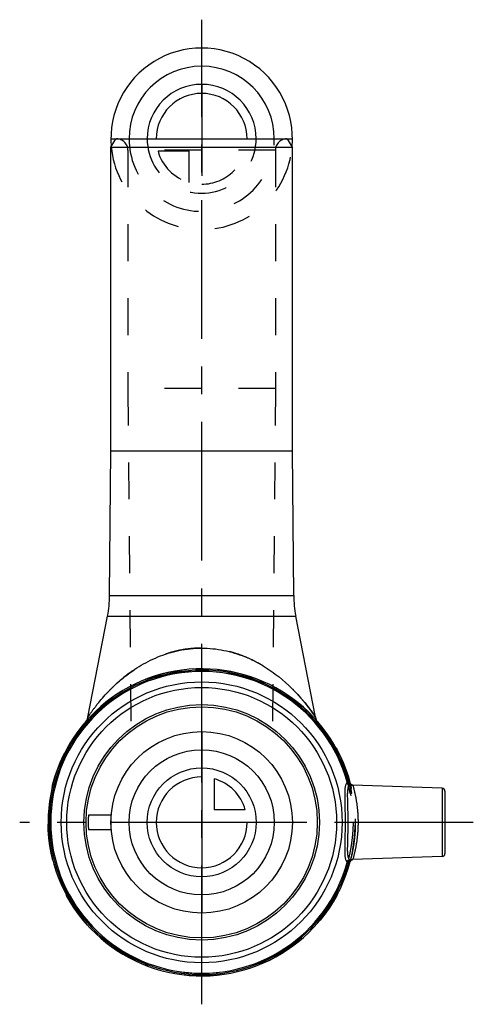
# Model space of a CAD drawing. Header units: millimetres. Extents: x 460 to 540, y 413 to 587.
import ezdxf

# ---------------------------------------------------------------- set-up
doc = ezdxf.new("R2010")
doc.units = ezdxf.units.MM
doc.header["$LTSCALE"] = 65.185185
doc.linetypes.add('CENTER', pattern=[0.6, 0.375, -0.075, 0.075, -0.075])
doc.linetypes.add('HIDDEN', pattern=[0.2, 0.1, -0.1])
for name, color, linetype in [('ACHSEN_S', 7, 'CONTINUOUS'), ('KOERPER', 7, 'CONTINUOUS'), ('KONST.EL_MIT_GEO', 7, 'CONTINUOUS'), ('KURVEN', 7, 'CONTINUOUS')]:
    doc.layers.add(name, color=color, linetype=linetype)

msp = doc.modelspace()

# ---------------------------------------------------------------- linework, layer by layer
at = {"layer": 'ACHSEN_S', "color": 2, "linetype": 'CENTER'}
for p, q in [((492.1, 413.21), (492.1, 586.79)), ((539.98, 445.29), (460.02, 445.29))]:
    msp.add_line(p, q, dxfattribs=at)
at = {"layer": 'KOERPER', "color": 7, "linetype": 'Continuous'}
for p, q in [((476.1, 510.79), (476.1, 564.29)), ((508.1, 510.79), (508.1, 564.29)), ((475.88, 485.3), (476.1, 510.79)), ((476.1, 510.79), (508.1, 510.79)), ((508.32, 485.3), (508.1, 510.79)), ((472.05, 463.83), (475.51, 481.66)), ((512.15, 463.83), (508.69, 481.66)), ((534.49, 451.3), (518.68, 451.86)), ((534.49, 439.27), (518.68, 438.72))]:
    msp.add_line(p, q, dxfattribs=at)
at = {"layer": 'KOERPER', "color": 8, "linetype": 'HIDDEN'}
for p, q in [((479.1, 563.79), (479.1, 521.79)), ((505.1, 563.79), (505.1, 521.79)), ((479.1, 521.79), (479.63, 461.4)), ((505.1, 521.79), (479.1, 521.79)), ((505.1, 521.79), (504.57, 461.4)), ((518.68, 451.86), (518.67, 451.86)), ((518.68, 438.72), (518.67, 438.72))]:
    msp.add_line(p, q, dxfattribs=at)
for radius in [27.07, 26.68]:
    msp.add_circle((492.1, 445.29), radius, dxfattribs=at)
at = {"layer": 'KONST.EL_MIT_GEO', "color": 7, "linetype": 'Continuous'}
for p, q in [((476.1, 564.29), (476.97, 565.79)), ((476.1, 564.29), (508.1, 564.29)), ((476.97, 565.79), (507.23, 565.79)), ((508.1, 564.29), (507.23, 565.79)), ((475.88, 485.3), (508.32, 485.3)), ((475.51, 481.66), (508.69, 481.66)), ((512.14, 463.86), (512.15, 463.83)), ((517.74, 452.35), (517.97, 452.41)), ((518.33, 452.09), (518.32, 452.11)), ((518.33, 452.08), (518.33, 452.09)), ((518.34, 452.07), (518.33, 452.08)), ((518.35, 452.06), (518.34, 452.07)), ((518.42, 451.98), (518.41, 451.98)), ((518.43, 451.97), (518.42, 451.98)), ((518.44, 451.96), (518.43, 451.97)), ((518.51, 451.91), (518.5, 451.92)), ((518.52, 451.91), (518.51, 451.91)), ((518.54, 451.9), (518.53, 451.9)), ((518.61, 451.87), (518.6, 451.87)), ((518.62, 451.87), (518.61, 451.87)), ((518.63, 451.87), (518.62, 451.87)), ((518.62, 451.87), (518.62, 451.87)), ((518.63, 451.86), (518.63, 451.87)), ((518.64, 451.86), (518.63, 451.86)), ((518.65, 451.86), (518.64, 451.86)), ((518.65, 451.86), (518.64, 451.86)), ((518.66, 451.86), (518.65, 451.86)), ((518.66, 451.86), (518.65, 451.86)), ((518.68, 451.86), (518.66, 451.86)), ((518.66, 451.86), (518.66, 451.86)), ((518.68, 451.86), (518.68, 451.86)), ((518.68, 451.86), (518.68, 451.86)), ((534.49, 451.3), (534.49, 439.27)), ((534.98, 450.8), (534.98, 439.77)), ((476.14, 446.54), (472.14, 446.54)), ((476.14, 444.04), (476.14, 446.54)), ((472.14, 444.04), (476.14, 444.04)), ((517.97, 438.17), (517.74, 438.23)), ((518.29, 438.4), (518.29, 438.41)), ((518.68, 438.72), (518.68, 438.72)), ((518.68, 438.72), (518.68, 438.72))]:
    msp.add_line(p, q, dxfattribs=at)
at = {"layer": 'KONST.EL_MIT_GEO', "color": 8, "linetype": 'HIDDEN'}
for p, q in [((505.1, 563.79), (479.1, 563.79)), ((517.05, 455.55), (516.77, 455.43)), ((516.77, 455.43), (517.07, 455.49)), ((516.83, 455.3), (517.1, 455.41)), ((516.88, 455.17), (517.18, 455.23)), ((516.88, 455.15), (517.18, 455.21)), ((516.91, 455.1), (517.21, 455.15)), ((516.99, 454.87), (517.29, 454.93)), ((517, 454.87), (517.29, 454.93)), ((517.07, 454.68), (517.37, 454.74)), ((517.11, 454.56), (517.39, 454.66)), ((517.12, 454.54), (517.42, 454.6)), ((517.16, 454.43), (517.46, 454.49)), ((517.2, 454.3), (517.5, 454.36)), ((517.21, 454.29), (517.51, 454.35)), ((517.26, 454.16), (517.55, 454.22)), ((517.28, 454.1), (517.57, 454.16)), ((517.46, 453.55), (517.76, 453.6)), ((517.48, 453.5), (517.78, 453.56)), ((517.48, 453.5), (517.78, 453.56)), ((517.49, 453.46), (517.79, 453.52)), ((517.56, 453.26), (517.85, 453.32)), ((517.64, 452.97), (517.94, 453.03)), ((517.67, 452.88), (517.96, 452.96)), ((517.69, 452.83), (517.98, 452.89)), ((517.99, 452.34), (517.76, 452.27)), ((517.79, 452.48), (518.08, 452.56)), ((517.82, 452.36), (518.12, 452.42)), ((517.82, 452.36), (518.12, 452.41)), ((517.83, 452.34), (518.11, 452.42)), ((518.03, 451.54), (518.33, 451.6)), ((518.68, 451.86), (518.69, 451.86)), ((518.69, 451.86), (518.68, 451.86)), ((518.11, 451.2), (518.41, 451.26)), ((518.11, 451.2), (518.41, 451.26)), ((518.11, 451.19), (518.41, 451.25)), ((518.14, 451.06), (518.44, 451.12)), ((518.16, 450.96), (518.46, 451.02)), ((518.17, 450.92), (518.47, 450.98)), ((518.21, 450.73), (518.51, 450.78)), ((518.22, 450.71), (518.51, 450.77)), ((518.23, 450.65), (518.52, 450.71)), ((518.28, 450.38), (518.58, 450.43)), ((517.99, 438.24), (517.76, 438.3)), ((518.27, 438.36), (518.28, 438.37)), ((518.68, 438.72), (518.69, 438.72)), ((518.69, 438.72), (518.68, 438.72)), ((518.69, 438.72), (518.69, 438.72))]:
    msp.add_line(p, q, dxfattribs=at)
at = {"layer": 'KONST.EL_MIT_GEO', "color": 7, "linetype": 'Continuous'}
for points in [[(518.32, 452.1), (518.31, 452.12), (518.31, 452.13), (518.3, 452.14), (518.29, 452.16), (518.29, 452.17), (518.28, 452.18), (518.28, 452.2), (518.27, 452.21), (518.27, 452.22)], [(518.31, 452.12), (518.31, 452.13), (518.3, 452.14), (518.3, 452.15), (518.29, 452.16), (518.29, 452.17), (518.28, 452.19), (518.28, 452.2), (518.27, 452.21)], [(518.41, 451.98), (518.4, 451.99), (518.4, 452), (518.39, 452.01), (518.38, 452.02), (518.37, 452.03), (518.36, 452.04), (518.35, 452.05), (518.35, 452.06)], [(518.41, 451.99), (518.4, 452), (518.39, 452.01), (518.38, 452.02), (518.37, 452.02), (518.37, 452.03), (518.36, 452.04), (518.35, 452.05), (518.35, 452.06)], [(518.51, 451.92), (518.5, 451.92), (518.49, 451.93), (518.48, 451.93), (518.47, 451.94), (518.46, 451.95), (518.45, 451.95), (518.44, 451.96)], [(518.5, 451.92), (518.49, 451.93), (518.48, 451.93), (518.47, 451.94), (518.46, 451.94), (518.46, 451.95), (518.45, 451.96), (518.44, 451.96)], [(518.53, 451.9), (518.52, 451.91), (518.51, 451.91)], [(518.6, 451.87), (518.59, 451.88), (518.58, 451.88), (518.58, 451.88), (518.57, 451.89), (518.56, 451.89), (518.55, 451.89), (518.54, 451.9)], [(518.59, 451.88), (518.59, 451.88), (518.58, 451.88), (518.57, 451.88), (518.56, 451.89), (518.56, 451.89), (518.55, 451.89), (518.54, 451.9)], [(518.67, 451.86), (518.67, 451.86), (518.66, 451.86)], [(518.68, 451.86), (518.68, 451.86), (518.68, 451.86), (518.67, 451.86)], [(518.27, 438.36), (518.27, 438.36), (518.28, 438.37), (518.28, 438.39), (518.29, 438.4), (518.29, 438.41), (518.3, 438.42), (518.3, 438.44), (518.31, 438.45), (518.31, 438.46), (518.32, 438.47), (518.33, 438.48), (518.33, 438.49), (518.34, 438.5), (518.35, 438.51), (518.35, 438.52), (518.36, 438.53), (518.37, 438.54), (518.37, 438.55), (518.38, 438.56), (518.39, 438.57), (518.4, 438.58), (518.41, 438.58), (518.41, 438.59), (518.42, 438.6), (518.43, 438.61), (518.44, 438.61), (518.45, 438.62), (518.46, 438.63), (518.46, 438.63), (518.47, 438.64), (518.48, 438.64), (518.49, 438.65), (518.5, 438.65), (518.51, 438.66), (518.51, 438.66), (518.52, 438.67), (518.53, 438.67), (518.54, 438.68), (518.55, 438.68), (518.56, 438.68), (518.56, 438.69), (518.57, 438.69), (518.58, 438.69), (518.59, 438.7), (518.6, 438.7), (518.6, 438.7), (518.61, 438.7), (518.62, 438.71), (518.62, 438.71), (518.63, 438.71), (518.63, 438.71), (518.64, 438.71), (518.65, 438.71), (518.65, 438.71), (518.65, 438.71), (518.66, 438.72), (518.66, 438.72), (518.67, 438.72), (518.67, 438.72), (518.67, 438.72), (518.68, 438.72), (518.68, 438.72), (518.68, 438.72)]]:
    msp.add_lwpolyline(points, dxfattribs=at)
for radius in [24.76, 23.78, 20.75, 20.38]:
    msp.add_circle((492.1, 445.29), radius, dxfattribs=at)
at = {"layer": 'KONST.EL_MIT_GEO', "color": 8, "linetype": 'HIDDEN'}
for centre, radius, start, end in [((477.1, 563.79), 2, 0, 90), ((507.1, 563.79), 2, 90, 180), ((492.1, 445.29), 26.68, 37.9935, 142.0065), ((467.14, 464.79), 5, 322.0065, 343.2266), ((517.06, 464.79), 5, 196.7768, 217.9935), ((492.1, 445.29), 26.68, 11, 22.3507), ((492.1, 445.29), 26.98, 11, 22.3507), ((492.1, 445.29), 26.6, 15.2288, 15.389), ((516.84, 452.02), 0.957, 12.9364, 15.2548), ((492.1, 445.29), 26.83, 15.2288, 15.389), ((522.02, 452.54), 4.04, 182.8995, 184.2434), ((492.1, 445.29), 27.07, 345.1647, 14.8353), ((518.76, 452.35), 0.5, 194.854, 268.0518), ((518.75, 452.35), 0.499, 194.8357, 196.6639), ((518.63, 450.66), 1.2, 87.5855, 88.0103), ((518.64, 450.91), 0.946, 87.1651, 87.5841), ((492.1, 445.29), 26.6, 344.611, 344.7712), ((516.84, 438.55), 0.957, 344.7452, 347.0635), ((492.1, 445.29), 26.83, 344.611, 344.7712), ((521.88, 438.04), 3.9, 175.733, 177.1243), ((518.76, 438.23), 0.5, 91.9483, 165.146), ((518.75, 438.23), 0.499, 139.5395, 165.1642), ((518.63, 439.92), 1.21, 271.9904, 272.3898)]:
    msp.add_arc(centre, radius, start, end, dxfattribs=at)
at = {"layer": 'KONST.EL_MIT_GEO', "color": 7, "linetype": 'Continuous'}
for centre, radius, start, end in [((455.88, 485.47), 20, 349, 359.5), ((528.32, 485.47), 20, 180.5, 191), ((492.1, 445.29), 27.07, 14.8353, 345.1647), ((492.1, 445.29), 26.83, 15.389, 344.611), ((492.1, 445.29), 26.6, 15.389, 344.611), ((467.14, 464.79), 5, 343.2266, 349), ((517.06, 464.79), 5, 191, 196.7768), ((534.48, 450.8), 0.5, 0, 88), ((492.1, 445.29), 20, 176.4167, 183.5833), ((534.48, 439.77), 0.5, 272, 360)]:
    msp.add_arc(centre, radius, start, end, dxfattribs=at)
for points, knots in [([(472.05, 463.83), (472.04, 463.83), (472.05, 463.84), (472.05, 463.84), (472.06, 463.85), (472.07, 463.86), (472.08, 463.89), (472.1, 463.92), (472.14, 463.97), (472.19, 464.05), (472.27, 464.16), (472.36, 464.3), (472.47, 464.45), (472.64, 464.69), (472.87, 465.02), (473.19, 465.46), (473.55, 465.93), (474.1, 466.61), (474.86, 467.5), (475.87, 468.58), (476.99, 469.68), (478.24, 470.76), (479.6, 471.8), (481.07, 472.78), (482.67, 473.68), (484.38, 474.47), (486.19, 475.13), (488.1, 475.63), (490.08, 475.94), (491.43, 476.01), (492.1, 476.01)], [0, 0, 0, 0, 0.000167, 0.000375, 0.000667, 0.001497, 0.002653, 0.004131, 0.005922, 0.010415, 0.016058, 0.022769, 0.030459, 0.039042, 0.05856, 0.08073, 0.105071, 0.131203, 0.18774, 0.248738, 0.313257, 0.380739, 0.450855, 0.523406, 0.598262, 0.675299, 0.754348, 0.83513, 0.917213, 1, 1, 1, 1]), ([(492.1, 476.01), (492.76, 476.01), (494.07, 475.94), (496.01, 475.64), (497.89, 475.17), (500.23, 474.34), (502.91, 472.99), (506.5, 470.47), (509.58, 467.39), (511.49, 464.83), (512.14, 463.86)], [0, 0, 0, 0, 0.081156, 0.16165, 0.240918, 0.318544, 0.467781, 0.608275, 0.855666, 1, 1, 1, 1]), ([(517.75, 452.23), (517.73, 452.22), (517.69, 452.21), (517.63, 452.16), (517.58, 452.11), (517.52, 452), (517.45, 451.84), (517.39, 451.59), (517.35, 451.29), (517.32, 450.93), (517.31, 450.53), (517.3, 449.89), (517.32, 449.01), (517.35, 447.85), (517.37, 446.59), (517.38, 445.73), (517.38, 445.29)], [0, 0, 0, 0, 0.009061, 0.018686, 0.029299, 0.041222, 0.06979, 0.105448, 0.148525, 0.198987, 0.256574, 0.320873, 0.467429, 0.633569, 0.8133, 1, 1, 1, 1]), ([(517.75, 452.23), (517.75, 452.24), (517.75, 452.25), (517.75, 452.29), (517.75, 452.32), (517.74, 452.35)], [0, 0, 0, 0, 0.15216, 0.362508, 1, 1, 1, 1]), ([(517.75, 452.23), (517.75, 452.22), (517.76, 452.19), (517.79, 452.15), (517.82, 452.11), (517.87, 452.08), (517.92, 452.08), (517.96, 452.09), (517.98, 452.11), (518, 452.13), (518.02, 452.16), (518.03, 452.2), (518.04, 452.23), (518.05, 452.25), (518.05, 452.28), (518.05, 452.3), (518.05, 452.31)], [0, 0, 0, 0, 0.074197, 0.145047, 0.271679, 0.380638, 0.480566, 0.531829, 0.586066, 0.64455, 0.707667, 0.775351, 0.847293, 0.884609, 0.922592, 1, 1, 1, 1]), ([(517.75, 452.23), (517.76, 452.18), (517.81, 452.08), (517.91, 451.96), (518.05, 451.88), (518.15, 451.86), (518.21, 451.86)], [0, 0, 0, 0, 0.251597, 0.502421, 0.751906, 1, 1, 1, 1]), ([(518.21, 451.86), (518.19, 451.85), (518.14, 451.84), (518.09, 451.8), (518.04, 451.74), (517.97, 451.65), (517.91, 451.48), (517.85, 451.25), (517.81, 450.96), (517.78, 450.62), (517.77, 450.23), (517.77, 449.63), (517.79, 448.79), (517.82, 447.69), (517.85, 446.51), (517.85, 445.7), (517.85, 445.29)], [0, 0, 0, 0, 0.009518, 0.019513, 0.030424, 0.042596, 0.071583, 0.107642, 0.15113, 0.201999, 0.259948, 0.324518, 0.471174, 0.636673, 0.815062, 1, 1, 1, 1]), ([(518.05, 452.31), (518.04, 452.32), (518, 452.34), (517.98, 452.38), (517.97, 452.41)], [0, 0, 0, 0, 0.243655, 1, 1, 1, 1]), ([(518.27, 452.22), (518.27, 452.22), (518.26, 452.23), (518.25, 452.24), (518.23, 452.24), (518.2, 452.25), (518.17, 452.27), (518.12, 452.29), (518.08, 452.3), (518.05, 452.31)], [0, 0, 0, 0, 0.035004, 0.100688, 0.196649, 0.319767, 0.465987, 0.630917, 1, 1, 1, 1]), ([(518.05, 452.31), (518.05, 452.26), (518.06, 452.17), (518.08, 452.07), (518.1, 452), (518.12, 451.95), (518.15, 451.9), (518.18, 451.86), (518.21, 451.86)], [0, 0, 0, 0, 0.339234, 0.493673, 0.632732, 0.753494, 0.854349, 1, 1, 1, 1]), ([(518.68, 451.86), (518.65, 451.86), (518.58, 451.86), (518.43, 451.86), (518.3, 451.86), (518.21, 451.86)], [0, 0, 0, 0, 0.175217, 0.408941, 1, 1, 1, 1]), ([(517.38, 445.29), (517.38, 444.85), (517.37, 443.98), (517.35, 442.73), (517.32, 441.57), (517.3, 440.68), (517.31, 440.05), (517.32, 439.64), (517.35, 439.29), (517.39, 438.99), (517.45, 438.74), (517.52, 438.57), (517.58, 438.47), (517.63, 438.41), (517.69, 438.37), (517.73, 438.35), (517.75, 438.34)], [0, 0, 0, 0, 0.186701, 0.366431, 0.532571, 0.679127, 0.743426, 0.801013, 0.851475, 0.894552, 0.93021, 0.958778, 0.970701, 0.981314, 0.990939, 1, 1, 1, 1]), ([(517.85, 445.29), (517.85, 444.87), (517.85, 444.06), (517.82, 442.88), (517.79, 441.79), (517.77, 440.94), (517.77, 440.34), (517.78, 439.95), (517.81, 439.62), (517.85, 439.33), (517.91, 439.09), (517.97, 438.93), (518.04, 438.83), (518.09, 438.78), (518.14, 438.74), (518.19, 438.72), (518.21, 438.71)], [0, 0, 0, 0, 0.184938, 0.363327, 0.528826, 0.675482, 0.740052, 0.798001, 0.84887, 0.892358, 0.928417, 0.957404, 0.969576, 0.980487, 0.990482, 1, 1, 1, 1]), ([(517.75, 438.34), (517.75, 438.34), (517.75, 438.32), (517.75, 438.29), (517.75, 438.25), (517.74, 438.23)], [0, 0, 0, 0, 0.15216, 0.362508, 1, 1, 1, 1]), ([(517.75, 438.34), (517.76, 438.4), (517.81, 438.49), (517.91, 438.61), (518.05, 438.69), (518.15, 438.71), (518.21, 438.71)], [0, 0, 0, 0, 0.251597, 0.502421, 0.751906, 1, 1, 1, 1]), ([(518.05, 438.26), (518.05, 438.28), (518.05, 438.3), (518.05, 438.32), (518.04, 438.35), (518.03, 438.38), (518.02, 438.41), (518, 438.44), (517.98, 438.46), (517.96, 438.48), (517.92, 438.5), (517.87, 438.49), (517.82, 438.46), (517.79, 438.42), (517.76, 438.38), (517.75, 438.36), (517.75, 438.34)], [0, 0, 0, 0, 0.077408, 0.115391, 0.152707, 0.224649, 0.292333, 0.35545, 0.413934, 0.468171, 0.519434, 0.619362, 0.728322, 0.854952, 0.925803, 1, 1, 1, 1]), ([(518.05, 438.26), (518.04, 438.26), (518, 438.24), (517.98, 438.2), (517.97, 438.17)], [0, 0, 0, 0, 0.243655, 1, 1, 1, 1]), ([(518.05, 438.26), (518.05, 438.32), (518.06, 438.4), (518.08, 438.51), (518.1, 438.57), (518.12, 438.63), (518.15, 438.68), (518.18, 438.71), (518.21, 438.71)], [0, 0, 0, 0, 0.339234, 0.493673, 0.632732, 0.753494, 0.854349, 1, 1, 1, 1]), ([(518.05, 438.26), (518.08, 438.27), (518.12, 438.29), (518.17, 438.31), (518.2, 438.32), (518.23, 438.33), (518.25, 438.34), (518.26, 438.35), (518.27, 438.35), (518.27, 438.36)], [0, 0, 0, 0, 0.369083, 0.534013, 0.680233, 0.803351, 0.899312, 0.964996, 1, 1, 1, 1]), ([(518.21, 438.71), (518.3, 438.72), (518.43, 438.72), (518.58, 438.72), (518.65, 438.72), (518.68, 438.72)], [0, 0, 0, 0, 0.591059, 0.824784, 1, 1, 1, 1])]:
    msp.add_open_spline(points, degree=3, knots=knots, dxfattribs=at)
at = {"layer": 'KONST.EL_MIT_GEO', "color": 8, "linetype": 'HIDDEN'}
for points, knots in [([(492.1, 476.01), (491.43, 476.01), (490.08, 475.94), (488.1, 475.63), (486.19, 475.13), (483.8, 474.27), (481.09, 472.87), (478.68, 471.15), (476.99, 469.68), (475.87, 468.58), (474.86, 467.5), (474.1, 466.61), (473.55, 465.93), (473.19, 465.46), (472.87, 465.02), (472.6, 464.64), (472.4, 464.36), (472.27, 464.16), (472.19, 464.05), (472.13, 463.96), (472.09, 463.89), (472.06, 463.85), (472.05, 463.84), (472.05, 463.83)], [0, 0, 0, 0, 0.082804, 0.164903, 0.245702, 0.324766, 0.476568, 0.619185, 0.686681, 0.751212, 0.812223, 0.868771, 0.894908, 0.919254, 0.941429, 0.96095, 0.977227, 0.983938, 0.989583, 0.994077, 0.997346, 0.999333, 1, 1, 1, 1]), ([(512.15, 463.83), (512.16, 463.83), (512.15, 463.84), (512.15, 463.85), (512.13, 463.87), (512.12, 463.89), (512.1, 463.92), (512.06, 463.97), (512.01, 464.05), (511.93, 464.16), (511.84, 464.3), (511.73, 464.45), (511.56, 464.69), (511.33, 465.02), (511.01, 465.46), (510.65, 465.93), (510.25, 466.42), (509.82, 466.94), (509.19, 467.66), (508.33, 468.58), (507.21, 469.68), (505.96, 470.76), (504.6, 471.8), (503.13, 472.78), (501.53, 473.68), (499.82, 474.47), (498.01, 475.13), (496.1, 475.63), (494.12, 475.94), (492.77, 476.01), (492.1, 476.01)], [0, 0, 0, 0, 0.000167, 0.000667, 0.001497, 0.002653, 0.004131, 0.005922, 0.010415, 0.016058, 0.022769, 0.030459, 0.039042, 0.05856, 0.08073, 0.10507, 0.131202, 0.158834, 0.187742, 0.248741, 0.313259, 0.380741, 0.450856, 0.523408, 0.598263, 0.6753, 0.754349, 0.83513, 0.917213, 1, 1, 1, 1]), ([(518, 452.24), (517.97, 452.24), (517.92, 452.23), (517.86, 452.22), (517.81, 452.23), (517.79, 452.23), (517.78, 452.23), (517.77, 452.24)], [0, 0, 0, 0, 0.343591, 0.636975, 0.859421, 0.940019, 1, 1, 1, 1]), ([(518.21, 451.86), (518.16, 451.86), (518.06, 451.89), (517.93, 451.97), (517.83, 452.09), (517.78, 452.18), (517.77, 452.24)], [0, 0, 0, 0, 0.242465, 0.488957, 0.741515, 1, 1, 1, 1]), ([(518, 452.24), (518, 452.19), (518.01, 452.1), (518.05, 451.98), (518.11, 451.9), (518.16, 451.87), (518.19, 451.86), (518.21, 451.86)], [0, 0, 0, 0, 0.316416, 0.587658, 0.808566, 0.906023, 1, 1, 1, 1]), ([(518.21, 451.86), (518.3, 451.86), (518.43, 451.86), (518.58, 451.86), (518.65, 451.86), (518.68, 451.86)], [0, 0, 0, 0, 0.591009, 0.82474, 1, 1, 1, 1]), ([(518.74, 451.85), (518.74, 451.85), (518.74, 451.85), (518.73, 451.85), (518.72, 451.85), (518.7, 451.86), (518.68, 451.86), (518.68, 451.86)], [0, 0, 0, 0, 0.031707, 0.087115, 0.280603, 0.586041, 1, 1, 1, 1]), ([(518.74, 451.85), (518.93, 451.18), (519.25, 449.82), (519.58, 447.63), (519.66, 446.11), (519.66, 445.29)], [0, 0, 0, 0, 0.312889, 0.630598, 1, 1, 1, 1]), ([(519.66, 445.29), (519.66, 444.47), (519.58, 442.95), (519.25, 440.75), (518.93, 439.39), (518.74, 438.73)], [0, 0, 0, 0, 0.369402, 0.687111, 1, 1, 1, 1]), ([(517.77, 438.34), (517.78, 438.39), (517.83, 438.49), (517.93, 438.61), (518.06, 438.69), (518.16, 438.71), (518.21, 438.71)], [0, 0, 0, 0, 0.258485, 0.511043, 0.757535, 1, 1, 1, 1]), ([(518, 438.33), (517.97, 438.34), (517.92, 438.35), (517.86, 438.35), (517.81, 438.35), (517.79, 438.35), (517.78, 438.34), (517.77, 438.34)], [0, 0, 0, 0, 0.343591, 0.636975, 0.859421, 0.940019, 1, 1, 1, 1]), ([(518.21, 438.71), (518.19, 438.71), (518.16, 438.7), (518.11, 438.67), (518.05, 438.59), (518.01, 438.47), (518, 438.38), (518, 438.33)], [0, 0, 0, 0, 0.093978, 0.191435, 0.412344, 0.683585, 1, 1, 1, 1]), ([(518.68, 438.72), (518.68, 438.72), (518.7, 438.72), (518.72, 438.72), (518.73, 438.72), (518.74, 438.72), (518.74, 438.73), (518.74, 438.73)], [0, 0, 0, 0, 0.413959, 0.719397, 0.912885, 0.968293, 1, 1, 1, 1])]:
    msp.add_open_spline(points, degree=3, knots=knots, dxfattribs=at)
for points in [[(517.75, 452.23), (517.76, 452.23), (517.76, 452.23), (517.77, 452.24)], [(517.99, 452.34), (518.01, 452.33), (518.03, 452.32), (518.05, 452.31)], [(518.28, 452.2), (518.3, 452.14), (518.33, 452.09), (518.36, 452.04)], [(517.77, 438.34), (517.76, 438.34), (517.76, 438.34), (517.75, 438.34)], [(518.05, 438.26), (518.03, 438.26), (518.01, 438.25), (517.99, 438.24)]]:
    msp.add_open_spline(points, degree=3, dxfattribs=at)
at = {"layer": 'KURVEN', "color": 40, "linetype": 'Continuous'}
for p, q in [((492.1, 575.39), (492.1, 565.79)), ((476.1, 565.79), (508.1, 565.79)), ((492.1, 461.29), (492.1, 429.29)), ((494.3, 452.98), (494.3, 447.49)), ((499.79, 447.49), (494.3, 447.49)), ((508.1, 445.29), (476.1, 445.29))]:
    msp.add_line(p, q, dxfattribs=at)
at = {"layer": 'KURVEN', "color": 8, "linetype": 'HIDDEN'}
for p, q in [((492.1, 565.79), (492.1, 557.79)), ((489.9, 563.59), (484.41, 563.59)), ((489.9, 558.1), (489.9, 563.59))]:
    msp.add_line(p, q, dxfattribs=at)
at = {"layer": 'KURVEN', "color": 40, "linetype": 'Continuous'}
for radius in [16, 12.8, 9.6]:
    msp.add_circle((492.1, 445.29), radius, dxfattribs=at)
for centre, radius, start, end in [((492.1, 565.79), 16, 354.9998, 185.0002), ((492.1, 565.79), 12.8, 0, 180), ((492.1, 565.79), 9.6, 0.0001, 180), ((492.1, 565.79), 8, 0.0001, 180), ((492.1, 445.29), 8, 90, 360), ((492.1, 445.29), 8, 15.962, 74.038)]:
    msp.add_arc(centre, radius, start, end, dxfattribs=at)
at = {"layer": 'KURVEN', "color": 8, "linetype": 'HIDDEN'}
for radius, start, end in [(16, 185.0002, 354.9998), (12.8, 180, 360), (9.6, 180, 0.0001), (8, 270, 0.0001), (8, 195.962, 254.038)]:
    msp.add_arc((492.1, 565.79), radius, start, end, dxfattribs=at)

doc.saveas('drawing.dxf')
